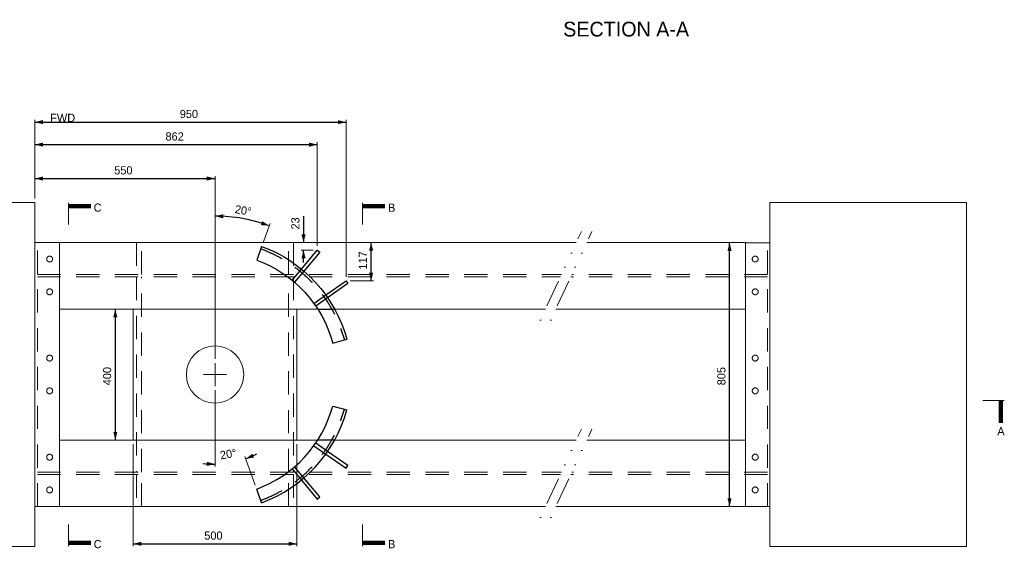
# Model space of a CAD drawing. Header units: millimetres. Extents: x -152903 to -144493, y -672002 to -666062.
# Tile 7 of 16: x -150975 to -147968, y -669459 to -667847. Entities that reach past the tile are written whole.
import ezdxf
from ezdxf.enums import TextEntityAlignment as Align

# ---------------------------------------------------------------- set-up
doc = ezdxf.new("R2010")
doc.units = ezdxf.units.MM
doc.header["$MEASUREMENT"] = 0
for name, pattern in [('DGN Style 1', [71.230208, 0.118519, -71.111688]), ('DGN Style 2', [118.519481, 71.111688, -47.407792]), ('DGN Style 4', [189.749688, 94.815584, -47.407792, 0.118519, -47.407792]), ('DGN Style 5', [82.963636, 35.555844, -47.407792]), ('DGN Style 6', [225.424052, 0.118519, -47.407792, 82.963636, -47.407792, 0.118519, -47.407792])]:
    doc.linetypes.add(name, pattern=pattern)
doc.styles.add('Style-ENGINEERING', font='ENGINEERING.shx')
doc.styles.add('Style-ENGINEERING_0', font='ENGINEERING.shx')
doc.dimstyles.new('MetricMM', dxfattribs={"dimtxt": 3, "dimasz": 3, "dimexe": 1.5, "dimexo": 1.5, "dimgap": 1.5, "dimtad": 1, "dimdec": 0, "dimzin": 7, "dimtxsty": 'Style-ENGINEERING_0', "dimcen": 0.09, "dimclrd": 1, "dimclre": 1, "dimclrt": 7, "dimadec": 0, "dimazin": 3, "dimtfac": 1, "dimtdec": 0, "dimtofl": 0, "dimtmove": 0, "dimatfit": 3, "dimfxl": 1, "dimtzin": 7, "dimlwd": -1, "dimlwe": 0, "dimarcsym": 0})

# ---------------------------------------------------------------- blocks, each defined once
blk = doc.blocks.new('*D19')
at = {"color": 1, "linetype": 'Continuous', "lineweight": 0, "transparency": 16777216}
for p, q in [((-2230.7, 638.8), (-2230.7, 707)), ((-1680.7, 148.4), (-1680.7, 707))]:
    blk.add_line(p, q, dxfattribs=at)
at = {"color": 1, "linetype": 'Continuous', "transparency": 16777216}
blk.add_line((-2230.7, 699.5), (-1680.7, 699.5), dxfattribs=at)
at = {"color": 1, "linetype": 'Continuous', "lineweight": 0, "transparency": 16777216}
blk.add_solid([(-2205.7, 693.2), (-2230.7, 699.5), (-2205.7, 705.7)], dxfattribs=at)
at = {"color": 1, "linetype": 'Continuous', "lineweight": 0, "transparency": 16777216, "extrusion": (0, 0, -1)}
blk.add_solid([(1705.7, 705.7), (1680.7, 699.5), (1705.7, 693.2)], dxfattribs=at)
at = {"layer": 'Defpoints', "color": 5, "linetype": 'Continuous', "lineweight": 0, "transparency": 16777216}
for p in [(-1955.7, 699.5), (-1680.7, 699.5), (-2230.7, 626.3), (-1680.7, 135.9)]:
    blk.add_point(p, dxfattribs=at)
at = {"color": 7, "linetype": 'Continuous', "lineweight": 0, "transparency": 16777216, "style": 'Style-ENGINEERING'}
blk.add_text('550', height=25, dxfattribs=at).set_placement((-1988.4, 724.5), align=Align.MIDDLE_LEFT)
blk = doc.blocks.new('*D20')
at = {"color": 1, "linetype": 'Continuous', "lineweight": 0, "transparency": 16777216}
for p, q in [((-73.5, 503.6), (-116.9, 503.6)), ((-73.5, -301.8), (-116.9, -301.8))]:
    blk.add_line(p, q, dxfattribs=at)
at = {"color": 1, "linetype": 'Continuous', "transparency": 16777216}
blk.add_line((-109.4, -301.8), (-109.4, 503.6), dxfattribs=at)
at = {"color": 1, "linetype": 'Continuous', "lineweight": 0, "transparency": 16777216, "extrusion": (0, 0, -1)}
blk.add_solid([(115.6, 478.6), (109.4, 503.6), (103.1, 478.6)], dxfattribs=at)
at = {"color": 1, "linetype": 'Continuous', "lineweight": 0, "transparency": 16777216}
blk.add_solid([(-103.1, -276.8), (-109.4, -301.8), (-115.6, -276.8)], dxfattribs=at)
at = {"layer": 'Defpoints', "color": 5, "linetype": 'Continuous', "lineweight": 0, "transparency": 16777216}
for p in [(-109.4, 503.6), (-61, 503.6), (-109.4, 100.9), (-61, -301.8)]:
    blk.add_point(p, dxfattribs=at)
at = {"color": 7, "linetype": 'Continuous', "lineweight": 0, "transparency": 16777216, "style": 'Style-ENGINEERING'}
blk.add_text('805', height=25, rotation=90, dxfattribs=at).set_placement((-134.4, 68.1), align=Align.MIDDLE_LEFT)
blk = doc.blocks.new('*D21')
at = {"color": 1, "linetype": 'Continuous', "lineweight": 0, "transparency": 16777216}
for p, q in [((-1943.2, 300.9), (-1992.7, 300.9)), ((-1943.2, -99.1), (-1992.7, -99.1))]:
    blk.add_line(p, q, dxfattribs=at)
at = {"color": 1, "linetype": 'Continuous', "transparency": 16777216}
blk.add_line((-1985.2, 300.9), (-1985.2, -99.1), dxfattribs=at)
at = {"color": 1, "linetype": 'Continuous', "lineweight": 0, "transparency": 16777216, "extrusion": (0, 0, -1)}
blk.add_solid([(1991.4, 275.9), (1985.2, 300.9), (1978.9, 275.9)], dxfattribs=at)
at = {"color": 1, "linetype": 'Continuous', "lineweight": 0, "transparency": 16777216}
blk.add_solid([(-1978.9, -74.1), (-1985.2, -99.1), (-1991.4, -74.1)], dxfattribs=at)
at = {"layer": 'Defpoints', "color": 5, "linetype": 'Continuous', "lineweight": 0, "transparency": 16777216}
for p in [(-1930.7, 300.9), (-1985.2, 100.9), (-1985.2, -99.1), (-1930.7, -99.1)]:
    blk.add_point(p, dxfattribs=at)
at = {"color": 7, "linetype": 'Continuous', "lineweight": 0, "transparency": 16777216, "style": 'Style-ENGINEERING'}
blk.add_text('400', height=25, rotation=90, dxfattribs=at).set_placement((-2010.2, 68.1), align=Align.MIDDLE_LEFT)
blk = doc.blocks.new('*D22')
at = {"color": 1, "linetype": 'Continuous', "lineweight": 0, "transparency": 16777216}
for p, q in [((-1930.7, -111.6), (-1930.7, -423.4)), ((-1430.7, -111.6), (-1430.7, -423.4))]:
    blk.add_line(p, q, dxfattribs=at)
at = {"color": 1, "linetype": 'Continuous', "transparency": 16777216}
blk.add_line((-1930.7, -415.9), (-1430.7, -415.9), dxfattribs=at)
at = {"color": 1, "linetype": 'Continuous', "lineweight": 0, "transparency": 16777216}
blk.add_solid([(-1905.7, -422.2), (-1930.7, -415.9), (-1905.7, -409.7)], dxfattribs=at)
at = {"color": 1, "linetype": 'Continuous', "lineweight": 0, "transparency": 16777216, "extrusion": (0, 0, -1)}
blk.add_solid([(1455.7, -409.7), (1430.7, -415.9), (1455.7, -422.2)], dxfattribs=at)
at = {"layer": 'Defpoints', "color": 5, "linetype": 'Continuous', "lineweight": 0, "transparency": 16777216}
for p in [(-1930.7, -99.1), (-1430.7, -99.1), (-1680.7, -415.9), (-1430.7, -415.9)]:
    blk.add_point(p, dxfattribs=at)
at = {"color": 7, "linetype": 'Continuous', "lineweight": 0, "transparency": 16777216, "style": 'Style-ENGINEERING'}
blk.add_text('500', height=25, dxfattribs=at).set_placement((-1713.4, -390.9), align=Align.MIDDLE_LEFT)
blk = doc.blocks.new('*D92')
at = {"color": 1, "linetype": 'Continuous', "lineweight": 0, "transparency": 16777216}
for p, q in [((-1680.7, 53.4), (-1680.7, -180.4)), ((-1557.7, -237), (-1589.6, -149.4))]:
    blk.add_line(p, q, dxfattribs=at)
at = {"color": 1, "linetype": 'Continuous', "transparency": 16777216}
for start, end in [(290, 297.8484), (262.1516, 270)]:
    blk.add_arc((-1680.7, 100.9), 273.8, start, end, dxfattribs=at)
at = {"color": 1, "linetype": 'Continuous', "lineweight": 0, "transparency": 16777216}
for points in [[(-1561.6, -152.6), (-1587, -156.4), (-1566.4, -141)], [(-1705.4, -165.5), (-1680.7, -172.9), (-1705.9, -178)]]:
    blk.add_solid(points, dxfattribs=at)
at = {"color": 7, "linetype": 'Continuous', "lineweight": 0, "transparency": 16777216, "style": 'Style-ENGINEERING'}
blk.add_text('20°', height=25, rotation=10, dxfattribs=at).set_placement((-1665.1, -146.2), align=Align.MIDDLE_LEFT)
blk = doc.blocks.new('*D93')
at = {"color": 1, "linetype": 'Continuous', "lineweight": 0, "transparency": 16777216}
for p, q in [((-1680.7, 433.9), (-1680.7, 592.1)), ((-1534, 503.9), (-1512.7, 562.4))]:
    blk.add_line(p, q, dxfattribs=at)
at = {"color": 1, "linetype": 'Continuous', "transparency": 16777216}
blk.add_arc((-1680.7, 100.9), 483.7, 70, 90, dxfattribs=at)
at = {"color": 1, "linetype": 'Continuous', "lineweight": 0, "transparency": 16777216, "extrusion": (0, 0, -1)}
blk.add_solid([(1655.8, 577.7), (1680.7, 584.6), (1655.5, 590.2)], dxfattribs=at)
at = {"color": 1, "linetype": 'Continuous', "lineweight": 0, "transparency": 16777216}
blk.add_solid([(-1536.9, 569.3), (-1515.2, 555.4), (-1540.9, 557.4)], dxfattribs=at)
at = {"color": 7, "linetype": 'Continuous', "lineweight": 0, "transparency": 16777216, "style": 'Style-ENGINEERING'}
blk.add_text('20°', height=25, rotation=350, dxfattribs=at).set_placement((-1619.5, 606.6), align=Align.MIDDLE_LEFT)
blk = doc.blocks.new('*D95')
at = {"color": 1, "linetype": 'Continuous', "lineweight": 0, "transparency": 16777216}
for p, q in [((-2230.7, 638.8), (-2230.7, 810.4)), ((-1368.2, 493.5), (-1368.2, 810.4))]:
    blk.add_line(p, q, dxfattribs=at)
at = {"color": 1, "linetype": 'Continuous', "transparency": 16777216}
blk.add_line((-2230.7, 802.9), (-1368.2, 802.9), dxfattribs=at)
at = {"color": 1, "linetype": 'Continuous', "lineweight": 0, "transparency": 16777216}
blk.add_solid([(-2205.7, 796.7), (-2230.7, 802.9), (-2205.7, 809.2)], dxfattribs=at)
at = {"color": 1, "linetype": 'Continuous', "lineweight": 0, "transparency": 16777216, "extrusion": (0, 0, -1)}
blk.add_solid([(1393.2, 809.2), (1368.2, 802.9), (1393.2, 796.7)], dxfattribs=at)
at = {"layer": 'Defpoints', "color": 5, "linetype": 'Continuous', "lineweight": 0, "transparency": 16777216}
for p in [(-1799.5, 802.9), (-1368.2, 802.9), (-2230.7, 626.3), (-1368.2, 481)]:
    blk.add_point(p, dxfattribs=at)
at = {"color": 7, "linetype": 'Continuous', "lineweight": 0, "transparency": 16777216, "style": 'Style-ENGINEERING'}
blk.add_text('862', height=25, dxfattribs=at).set_placement((-1831.9, 827.9), align=Align.MIDDLE_LEFT)
blk = doc.blocks.new('*D96')
at = {"color": 1, "linetype": 'Continuous', "lineweight": 0, "transparency": 16777216}
for p, q in [((-2230.7, 638.8), (-2230.7, 879.1)), ((-1280.5, 399.6), (-1280.5, 879.1))]:
    blk.add_line(p, q, dxfattribs=at)
at = {"color": 1, "linetype": 'Continuous', "transparency": 16777216}
blk.add_line((-2230.7, 871.6), (-1280.5, 871.6), dxfattribs=at)
at = {"color": 1, "linetype": 'Continuous', "lineweight": 0, "transparency": 16777216}
blk.add_solid([(-2205.7, 865.4), (-2230.7, 871.6), (-2205.7, 877.9)], dxfattribs=at)
at = {"color": 1, "linetype": 'Continuous', "lineweight": 0, "transparency": 16777216, "extrusion": (0, 0, -1)}
blk.add_solid([(1305.5, 877.9), (1280.5, 871.6), (1305.5, 865.4)], dxfattribs=at)
at = {"layer": 'Defpoints', "color": 5, "linetype": 'Continuous', "lineweight": 0, "transparency": 16777216}
for p in [(-1755.6, 871.6), (-1280.5, 871.6), (-2230.7, 626.3), (-1280.5, 387.1)]:
    blk.add_point(p, dxfattribs=at)
at = {"color": 7, "linetype": 'Continuous', "lineweight": 0, "transparency": 16777216, "style": 'Style-ENGINEERING'}
blk.add_text('950', height=25, dxfattribs=at).set_placement((-1788.4, 896.6), align=Align.MIDDLE_LEFT)
blk = doc.blocks.new('*D97')
at = {"color": 1, "linetype": 'Continuous', "transparency": 16777216}
for p, q in [((-1410.3, 584.7), (-1410.3, 504.1)), ((-1410.3, 443.5), (-1410.3, 481))]:
    blk.add_line(p, q, dxfattribs=at)
at = {"color": 1, "linetype": 'Continuous', "lineweight": 0, "transparency": 16777216}
for p, q in [((-1025, 504.1), (-1417.8, 504.1)), ((-1380.7, 481), (-1417.8, 481))]:
    blk.add_line(p, q, dxfattribs=at)
blk.add_solid([(-1404.1, 529.1), (-1410.3, 504.1), (-1416.6, 529.1)], dxfattribs=at)
at = {"color": 1, "linetype": 'Continuous', "lineweight": 0, "transparency": 16777216, "extrusion": (0, 0, -1)}
blk.add_solid([(1416.6, 456), (1410.3, 481), (1404.1, 456)], dxfattribs=at)
at = {"layer": 'Defpoints', "color": 5, "linetype": 'Continuous', "lineweight": 0, "transparency": 16777216}
for p in [(-1410.3, 564.3), (-1410.3, 504.1), (-1012.5, 504.1), (-1368.2, 481)]:
    blk.add_point(p, dxfattribs=at)
at = {"color": 7, "linetype": 'Continuous', "lineweight": 0, "transparency": 16777216, "style": 'Style-ENGINEERING'}
blk.add_text('23', height=25, rotation=90, dxfattribs=at).set_placement((-1435.3, 543.8), align=Align.MIDDLE_LEFT)
blk = doc.blocks.new('*D98')
at = {"color": 1, "linetype": 'Continuous', "lineweight": 0, "transparency": 16777216}
for p, q in [((-903.4, 504.1), (-1211.5, 504.1)), ((-1268, 387.1), (-1196.5, 387.1))]:
    blk.add_line(p, q, dxfattribs=at)
at = {"color": 1, "linetype": 'Continuous', "transparency": 16777216}
blk.add_line((-1204, 387.1), (-1204, 504.1), dxfattribs=at)
at = {"color": 1, "linetype": 'Continuous', "lineweight": 0, "transparency": 16777216, "extrusion": (0, 0, -1)}
blk.add_solid([(1210.2, 479.1), (1204, 504.1), (1197.7, 479.1)], dxfattribs=at)
at = {"color": 1, "linetype": 'Continuous', "lineweight": 0, "transparency": 16777216}
blk.add_solid([(-1197.7, 412.1), (-1204, 387.1), (-1210.2, 412.1)], dxfattribs=at)
at = {"layer": 'Defpoints', "color": 5, "linetype": 'Continuous', "lineweight": 0, "transparency": 16777216}
for p in [(-1204, 504.1), (-890.9, 504.1), (-1204, 445.6), (-1280.5, 387.1)]:
    blk.add_point(p, dxfattribs=at)
at = {"color": 7, "linetype": 'Continuous', "lineweight": 0, "transparency": 16777216, "style": 'Style-ENGINEERING'}
blk.add_text('117', height=25, rotation=90, dxfattribs=at).set_placement((-1229, 421.3), align=Align.MIDDLE_LEFT)
blk = doc.blocks.new('*U8')
at = {"color": 7, "linetype": 'Continuous', "lineweight": 0}
for p, q in [((-2128.27, 624.83), (-2128.27, 559.18)), ((-1230.31, 624.83), (-1230.31, 559.18)), ((-2155.66, 504.05), (-577.35, 504.05)), ((-61.02, 504.05), (-545.67, 504.05)), ((-2155.66, 300.85), (-1367, 300.85)), ((-1315.38, 300.85), (-671.52, 300.85)), ((-61.02, 300.85), (-639.84, 300.85)), ((729.67, 21.26), (664.02, 21.26)), ((-2155.66, -99.15), (-1367, -99.15)), ((-1315.38, -99.15), (-577.35, -99.15)), ((-61.02, -99.15), (-545.67, -99.15)), ((-2155.66, -302.35), (-671.52, -302.35)), ((-61.02, -302.35), (-639.84, -302.35)), ((-2128.27, -423.13), (-2128.27, -357.48)), ((-1230.31, -423.13), (-1230.31, -357.48))]:
    blk.add_line(p, q, dxfattribs=at)
at = {"color": 7, "linetype": 'DGN Style 6', "lineweight": 0}
for p, q in [((-687.04, 267.35), (-561.82, 537.55)), ((-655.36, 267.35), (-530.14, 537.55)), ((-687.04, -335.85), (-561.82, -65.65)), ((-655.36, -335.85), (-530.14, -65.65))]:
    blk.add_line(p, q, dxfattribs=at)
at = {"color": 7, "linetype": 'DGN Style 2', "lineweight": 0}
for p, q in [((-2223.16, -302.35), (-2223.16, 504.05)), ((6.48, -302.35), (6.48, 504.05)), ((-2223.16, 406.1), (-622.74, 406.1)), ((-2223.16, 398.8), (-626.12, 398.8)), ((6.48, 398.8), (-594.44, 398.8)), ((6.48, 406.1), (-591.06, 406.1)), ((-2223.16, -197.1), (-622.74, -197.1)), ((-2223.16, -204.4), (-626.12, -204.4)), ((6.48, -204.4), (-594.44, -204.4)), ((6.48, -197.1), (-591.06, -197.1))]:
    blk.add_line(p, q, dxfattribs=at)
at = {"color": 7, "linetype": 'Continuous'}
for p, q in [((-1538.23, 492.19), (-1553.43, 450.42)), ((-1321.34, 197.13), (-1278.4, 208.64)), ((-1321.34, 4.57), (-1278.4, -6.93)), ((-1538.23, -290.48), (-1553.43, -248.72))]:
    blk.add_line(p, q, dxfattribs=at)
at = {"color": 7, "linetype": 'DGN Style 2'}
for p, q in [((-1367, 300.85), (-1315.38, 300.85)), ((-1315.38, -99.15), (-1367, -99.15))]:
    blk.add_line(p, q, dxfattribs=at)
at = {"color": 1, "linetype": 'DGN Style 4', "lineweight": 0}
for p, q in [((-1680.66, 135.85), (-1680.66, 65.85)), ((-1645.66, 100.85), (-1715.66, 100.85))]:
    blk.add_line(p, q, dxfattribs=at)
at = {"color": 7, "linetype": 'Continuous', "lineweight": 0, "flags": 128}
for points in [[(-2230.66, 626.34), (-2830.66, 626.34), (-2830.66, -424.64), (-2230.66, -424.64), (-2230.66, 104.28), (-2230.66, 157.28), (-2230.66, 157.28), (-2230.66, 157.28), (-2230.66, 181.28), (-2230.66, 181.28), (-2230.66, 181.28), (-2230.66, 181.28), (-2230.66, 181.28), (-2230.66, 181.28), (-2230.66, 251.28), (-2230.66, 251.28), (-2230.66, 251.28), (-2230.66, 626.34)], [(13.98, 626.34), (613.98, 626.34), (613.98, -424.64), (13.98, -424.64), (13.98, 104.28), (13.98, 157.28), (13.98, 157.28), (13.98, 157.28), (13.98, 181.28), (13.98, 181.28), (13.98, 181.28), (13.98, 181.28), (13.98, 181.28), (13.98, 181.28), (13.98, 251.28), (13.98, 251.28), (13.98, 251.28), (13.98, 626.34)], [(-61.02, -301.85), (-61.02, 503.55), (13.98, 503.55), (13.98, -301.85), (-61.02, -301.85)], [(-1430.66, -99.15), (-1430.66, 300.85), (-1930.66, 300.85), (-1930.66, -99.15), (-1430.66, -99.15)]]:
    blk.add_lwpolyline(points, close=True, dxfattribs=at)
blk.add_lwpolyline([(-2230.66, 88.85), (-2230.66, -302.35), (-2155.66, -302.35), (-2155.66, 504.05), (-2230.66, 504.05), (-2230.66, 112.85)], dxfattribs=at)
at = {"color": 7, "linetype": 'DGN Style 2', "lineweight": 0, "flags": 128}
for points in [[(-1920.66, 504.05), (-1920.66, 406.1)], [(-1904.66, 406.1), (-1904.66, 504.05)], [(-1456.66, 406.1), (-1456.66, 504.05)], [(-1440.66, 504.05), (-1440.66, 406.1)], [(-1920.66, 398.8), (-1920.66, -197.1)], [(-1904.66, -197.1), (-1904.66, 398.8)], [(-1456.66, -197.1), (-1456.66, 398.8)], [(-1440.66, 398.8), (-1440.66, -197.1)], [(-1920.66, -204.4), (-1920.66, -302.35)], [(-1904.66, -302.35), (-1904.66, -204.4)], [(-1456.66, -302.35), (-1456.66, -204.4)], [(-1440.66, -204.4), (-1440.66, -302.35)]]:
    blk.add_lwpolyline(points, dxfattribs=at)
at = {"color": 7, "linetype": 'Continuous', "flags": 128}
for points in [[(-1416.83, 423.06), (-1368.24, 480.96), (-1360.58, 474.53), (-1409.16, 416.63)], [(-1342.42, 343.79), (-1280.51, 387.15), (-1274.77, 378.95), (-1336.69, 335.6)], [(-1342.42, -142.09), (-1280.51, -185.44), (-1274.77, -177.25), (-1336.69, -133.9)], [(-1416.83, -221.36), (-1368.24, -279.26), (-1360.58, -272.83), (-1409.16, -214.93)]]:
    blk.add_lwpolyline(points, dxfattribs=at)
at = {"color": 7, "linetype": 'DGN Style 2', "flags": 128}
for points in [[(-1445.4, 389.01), (-1416.83, 423.06)], [(-1409.16, 416.63), (-1437.74, 382.58)], [(-1378.84, 318.3), (-1342.42, 343.79)], [(-1336.69, 335.6), (-1373.1, 310.11)], [(-1378.84, -116.6), (-1342.42, -142.09)], [(-1336.69, -133.9), (-1373.1, -108.4)], [(-1445.4, -187.31), (-1416.83, -221.36)], [(-1409.16, -214.93), (-1437.74, -180.88)]]:
    blk.add_lwpolyline(points, dxfattribs=at)
at = {"color": 7, "linetype": 'DGN Style 2', "lineweight": 0}
for centre in [(-2185.66, 453.55), (-31.02, 453.55), (-2185.66, 353.55), (-31.02, 353.55), (-2185.66, 151.05), (-31.02, 151.05), (-2185.66, 51.05), (-31.02, 51.05), (-2185.66, -151.45), (-31.02, -151.45), (-2185.66, -251.45), (-31.02, -251.45)]:
    blk.add_circle(centre, 9, dxfattribs=at)
at = {"color": 7, "linetype": 'Continuous', "lineweight": 0}
blk.add_circle((-1680.66, 100.85), 87.5, dxfattribs=at)
at = {"color": 7, "linetype": 'DGN Style 2', "extrusion": (0, 0, -1)}
blk.add_arc((1680.66, 100.85), 408.83, 110, 164.99998, dxfattribs=at)
at = {"color": 7, "linetype": 'Continuous', "extrusion": (0, 0, -1)}
for radius in [416.45, 372]:
    blk.add_arc((1680.66, 100.85), radius, 110, 164.99998, dxfattribs=at)
at = {"color": 7, "linetype": 'Continuous'}
for radius in [372, 416.45]:
    blk.add_arc((-1680.66, 100.85), radius, 290, 344.99998, dxfattribs=at)
at = {"color": 7, "linetype": 'DGN Style 2'}
blk.add_arc((-1680.66, 100.85), 408.83, 290, 344.99998, dxfattribs=at)
at = {"lineweight": 13, "insert": (-425.16, 1155.38), "char_height": 45, "width": 1236.9795, "attachment_point": 5, "line_spacing_factor": 0.9, "style": 'Style-ENGINEERING'}
blk.add_mtext('SECTION A-A', dxfattribs=at)
at = {"color": 7, "linetype": 'DGN Style 5', "lineweight": 0, "char_height": 25, "attachment_point": 5, "line_spacing_factor": 0.6, "style": 'Style-ENGINEERING'}
for s, insert in [('FWD', (-2145.82, 884.71)), ('C', (-2039.08, 610.4)), ('B', (-1141.12, 610.4)), ('A', (719.41, -72.09)), ('C', (-2039.08, -417.03)), ('B', (-1141.12, -417.03))]:
    blk.add_mtext(s, dxfattribs=dict(at, insert=insert))
at = {"color": 1, "linetype": 'Continuous'}
for base, p1, p2, picture, middle in [((-1280.51, 871.63), (-2230.66, 626.34), (-1280.51, 387.15), '*D96', (-1755.59, 871.63)), ((-1368.24, 802.9), (-2230.66, 626.34), (-1368.24, 480.96), '*D95', (-1799.45, 802.9)), ((-1680.66, 699.49), (-2230.66, 626.34), (-1680.66, 135.85), '*D19', (-1955.66, 699.49)), ((-1430.66, -415.92), (-1930.66, -99.15), (-1430.66, -99.15), '*D22', (-1680.66, -415.92))]:
    dim = blk.add_linear_dim(base=base, p1=p1, p2=p2, text='\\FSTANDARD;<>', dimstyle='MetricMM', override={"dimtxt": 25, "dimasz": 25, "dimexe": 7.5, "dimexo": 12.5, "dimgap": 12.5}, dxfattribs=at)
    dim.commit()
    dim.dimension.update_dxf_attribs({"geometry": picture, "text_midpoint": middle})
for base, p1, p2, picture, middle in [((-1563.64, 570.19), (-1538.23, 492.19), (-1680.66, 421.42), '*D93', (-1592.31, 601.83)), ((-1614.44, -164.78), (-1553.43, -248.72), (-1680.66, 65.85), '*D92', (-1637.9, -141.38))]:
    dim = blk.add_angular_dim_3p(base=base, center=(-1680.66, 100.85), p1=p1, p2=p2, text='\\FSTANDARD;<>', dimstyle='MetricMM', override={"dimtxt": 25, "dimasz": 25, "dimexe": 7.5, "dimexo": 12.5, "dimgap": 12.5}, dxfattribs=at)
    dim.commit()
    dim.dimension.update_dxf_attribs({"geometry": picture, "text_midpoint": middle})
dim = blk.add_linear_dim(base=(-1410.34, 504.05), p1=(-1368.24, 480.96), p2=(-1012.51, 504.05), angle=90, text='\\FSTANDARD;<>', dimstyle='MetricMM', override={"dimtxt": 25, "dimasz": 25, "dimexe": 7.5, "dimexo": 12.5, "dimgap": 12.5}, dxfattribs=at)
dim.commit()
dim.dimension.update_dxf_attribs({"geometry": '*D97', "text_midpoint": (-1410.34, 564.26), "dimtype": 128})
for base, p1, p2, angle, picture, middle in [((-1203.96, 504.05), (-1280.51, 387.15), (-890.9, 504.05), 90, '*D98', (-1203.96, 445.6)), ((-109.39, 503.55), (-61.02, -301.85), (-61.02, 503.55), 90, '*D20', (-109.39, 100.85)), ((-1985.18, -99.15), (-1930.66, 300.85), (-1930.66, -99.15), 270, '*D21', (-1985.18, 100.85))]:
    dim = blk.add_linear_dim(base=base, p1=p1, p2=p2, angle=angle, text='\\FSTANDARD;<>', dimstyle='MetricMM', override={"dimtxt": 25, "dimasz": 25, "dimexe": 7.5, "dimexo": 12.5, "dimgap": 12.5}, dxfattribs=at)
    dim.commit()
    dim.dimension.update_dxf_attribs({"geometry": picture, "text_midpoint": middle})
for points in [[(-2128.27, 614.56), (-2060.33, 614.56)], [(-1230.31, 614.56), (-1162.37, 614.56)], [(719.41, 21.26), (719.41, -46.67)], [(-2128.27, -412.86), (-2060.33, -412.86)], [(-1230.31, -412.86), (-1162.37, -412.86)]]:
    blk.add_leader(points, dimstyle='MetricMM', override={"dimtxt": 25, "dimasz": 25, "dimgap": 12.5, "dimclrd": 0, "dimlwd": 65534}, dxfattribs=at)

msp = doc.modelspace()

# ---------------------------------------------------------------- block references
at = {"color": 7, "linetype": 'DGN Style 1', "lineweight": 0}
msp.add_blockref('*U8', (-148697.65, -669031.95), dxfattribs=at)

doc.saveas('drawing.dxf')
